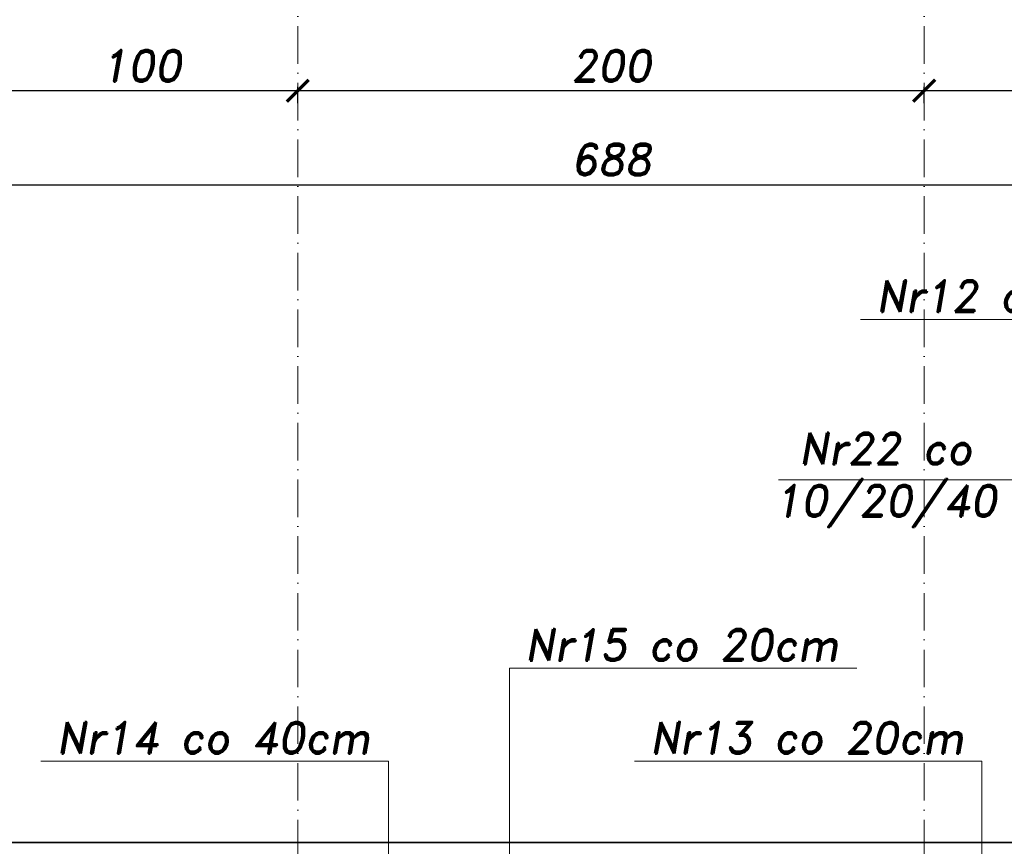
# Model space of a CAD drawing. Header units: millimetres. Extents: x 295948 to 312016, y 6878 to 18016.
# Tile 247 of 252: x 310040 to 310354, y 15290 to 15554. Entities that reach past the tile are written whole.
import ezdxf

# ---------------------------------------------------------------- set-up
doc = ezdxf.new("R2010")
doc.units = ezdxf.units.MM
doc.linetypes.add('ACAD_ISO10W100', pattern=[18, 12, -3, 0, -3])
for name, color, linetype, lineweight in [('konstrukcja', 3, 'Continuous', 35), ('konstrukcja wymiary', 1, 'Continuous', 13), ('opisy', 2, 'Continuous', 18), ('osie', 5, 'ACAD_ISO10W100', 13)]:
    doc.layers.add(name, color=color, linetype=linetype, lineweight=lineweight)
doc.styles.add('KONSTRUKCJA', font='romand.shx', dxfattribs={"oblique": 10})
doc.styles.get("Standard").update_dxf_attribs({"font": 'romand.shx', "oblique": 10})
doc.dimstyles.new('150', dxfattribs={"dimtxt": 10, "dimasz": 7, "dimexe": 1.25, "dimexo": 0.625, "dimgap": 3, "dimtad": 1, "dimdec": 0, "dimrnd": 0.5, "dimtxsty": 'KONSTRUKCJA', "dimblk": 'ARCHTICK', "dimcen": 2.5, "dimadec": 0, "dimazin": 0, "dimtfac": 1, "dimtdec": 0, "dimtix": 1, "dimtmove": 0, "dimatfit": 3, "dimfxl": 4, "dimfxlon": 1, "dimarcsym": 0})

# ---------------------------------------------------------------- blocks, each defined once
blk = doc.blocks.new('_ArchTick')
at = {"color": 0, "linetype": 'ByBlock', "lineweight": 13, "const_width": 0.15}
blk.add_lwpolyline([(-0.5, -0.5), (0.5, 0.5)], dxfattribs=at)
blk = doc.blocks.new('*D916')
at = {"layer": 'Defpoints', "color": 0, "transparency": 16777216}
for p in [(310572.63, 15501.22), (309884.63, 14520.22), (310572.63, 14393.22)]:
    blk.add_point(p, dxfattribs=at)
at = {"layer": 'konstrukcja wymiary', "color": 0, "lineweight": -2, "transparency": 16777216}
for p, q in [((309884.63, 15497.22), (309884.63, 15502.47)), ((309884.63, 15501.22), (310572.63, 15501.22)), ((310572.63, 15497.22), (310572.63, 15502.47))]:
    blk.add_line(p, q, dxfattribs=at)
at = {"layer": 'konstrukcja wymiary', "color": 0, "lineweight": -2, "transparency": 16777216, "xscale": 7, "yscale": 7, "zscale": 7, "rotation": 180}
blk.add_blockref('_ArchTick', (309884.63, 15501.22), dxfattribs=at)
at = {"layer": 'konstrukcja wymiary', "color": 0, "lineweight": -2, "transparency": 16777216, "xscale": 7, "yscale": 7, "zscale": 7}
blk.add_blockref('_ArchTick', (310572.63, 15501.22), dxfattribs=at)
at = {"layer": 'konstrukcja wymiary', "color": 0, "transparency": 16777216, "insert": (310228.63, 15509.22), "char_height": 10, "attachment_point": 5, "style": 'KONSTRUKCJA'}
blk.add_mtext('688', dxfattribs=at)
blk = doc.blocks.new('*D919')
at = {"layer": 'Defpoints', "color": 0, "transparency": 16777216}
for p in [(310328.63, 15531.22), (310328.63, 15291.22), (310748.63, 15291.22)]:
    blk.add_point(p, dxfattribs=at)
at = {"layer": 'konstrukcja wymiary', "color": 0, "lineweight": -2, "transparency": 16777216}
for p, q in [((310328.63, 15527.22), (310328.63, 15532.47)), ((310748.63, 15531.22), (310328.63, 15531.22)), ((310748.63, 15527.22), (310748.63, 15532.47))]:
    blk.add_line(p, q, dxfattribs=at)
at = {"layer": 'konstrukcja wymiary', "color": 0, "lineweight": -2, "transparency": 16777216, "xscale": 7, "yscale": 7, "zscale": 7, "rotation": 180}
blk.add_blockref('_ArchTick', (310328.63, 15531.22), dxfattribs=at)
at = {"layer": 'konstrukcja wymiary', "color": 0, "lineweight": -2, "transparency": 16777216, "xscale": 7, "yscale": 7, "zscale": 7}
blk.add_blockref('_ArchTick', (310748.63, 15531.22), dxfattribs=at)
at = {"layer": 'konstrukcja wymiary', "color": 0, "transparency": 16777216, "insert": (310538.63, 15539.22), "char_height": 10, "attachment_point": 5, "style": 'KONSTRUKCJA'}
blk.add_mtext('420', dxfattribs=at)
blk = doc.blocks.new('*D920')
at = {"layer": 'Defpoints', "color": 0, "transparency": 16777216}
for p in [(310128.63, 15531.22), (310128.63, 15291.22), (310328.63, 15291.22)]:
    blk.add_point(p, dxfattribs=at)
at = {"layer": 'konstrukcja wymiary', "color": 0, "lineweight": -2, "transparency": 16777216}
for p, q in [((310128.63, 15527.22), (310128.63, 15532.47)), ((310328.63, 15531.22), (310128.63, 15531.22)), ((310328.63, 15527.22), (310328.63, 15532.47))]:
    blk.add_line(p, q, dxfattribs=at)
at = {"layer": 'konstrukcja wymiary', "color": 0, "lineweight": -2, "transparency": 16777216, "xscale": 7, "yscale": 7, "zscale": 7, "rotation": 180}
blk.add_blockref('_ArchTick', (310128.63, 15531.22), dxfattribs=at)
at = {"layer": 'konstrukcja wymiary', "color": 0, "lineweight": -2, "transparency": 16777216, "xscale": 7, "yscale": 7, "zscale": 7}
blk.add_blockref('_ArchTick', (310328.63, 15531.22), dxfattribs=at)
at = {"layer": 'konstrukcja wymiary', "color": 0, "transparency": 16777216, "insert": (310228.63, 15539.22), "char_height": 10, "attachment_point": 5, "style": 'KONSTRUKCJA'}
blk.add_mtext('200', dxfattribs=at)
blk = doc.blocks.new('*D924')
at = {"layer": 'Defpoints', "color": 0, "transparency": 16777216}
for p in [(310028.63, 15531.22), (310028.63, 15291.22), (310128.63, 15291.22)]:
    blk.add_point(p, dxfattribs=at)
at = {"layer": 'konstrukcja wymiary', "color": 0, "lineweight": -2, "transparency": 16777216}
for p, q in [((310028.63, 15527.22), (310028.63, 15532.47)), ((310128.63, 15531.22), (310028.63, 15531.22)), ((310128.63, 15527.22), (310128.63, 15532.47))]:
    blk.add_line(p, q, dxfattribs=at)
at = {"layer": 'konstrukcja wymiary', "color": 0, "lineweight": -2, "transparency": 16777216, "xscale": 7, "yscale": 7, "zscale": 7, "rotation": 180}
blk.add_blockref('_ArchTick', (310028.63, 15531.22), dxfattribs=at)
at = {"layer": 'konstrukcja wymiary', "color": 0, "lineweight": -2, "transparency": 16777216, "xscale": 7, "yscale": 7, "zscale": 7}
blk.add_blockref('_ArchTick', (310128.63, 15531.22), dxfattribs=at)
at = {"layer": 'konstrukcja wymiary', "color": 0, "transparency": 16777216, "insert": (310078.63, 15539.22), "char_height": 10, "attachment_point": 5, "style": 'KONSTRUKCJA'}
blk.add_mtext('100', dxfattribs=at)
blk = doc.blocks.new('*D928')
at = {"layer": 'Defpoints', "color": 0, "transparency": 16777216}
for p in [(310760.63, 15561.22), (308976.63, 15291.22), (310760.63, 15291.22)]:
    blk.add_point(p, dxfattribs=at)
at = {"layer": 'konstrukcja wymiary', "color": 0, "lineweight": -2, "transparency": 16777216}
for p, q in [((308976.63, 15557.22), (308976.63, 15562.47)), ((310760.63, 15557.22), (310760.63, 15562.47)), ((308976.63, 15561.22), (310760.63, 15561.22))]:
    blk.add_line(p, q, dxfattribs=at)
at = {"layer": 'konstrukcja wymiary', "color": 0, "lineweight": -2, "transparency": 16777216, "xscale": 7, "yscale": 7, "zscale": 7, "rotation": 180}
blk.add_blockref('_ArchTick', (308976.63, 15561.22), dxfattribs=at)
at = {"layer": 'konstrukcja wymiary', "color": 0, "lineweight": -2, "transparency": 16777216, "xscale": 7, "yscale": 7, "zscale": 7}
blk.add_blockref('_ArchTick', (310760.63, 15561.22), dxfattribs=at)
at = {"layer": 'konstrukcja wymiary', "color": 0, "transparency": 16777216, "insert": (309868.63, 15569.22), "char_height": 10, "attachment_point": 5, "style": 'KONSTRUKCJA'}
blk.add_mtext('1784', dxfattribs=at)

msp = doc.modelspace()

# ---------------------------------------------------------------- linework, layer by layer
at = {"layer": 'konstrukcja'}
msp.add_line((310373.344, 15291.224), (310035.631, 15291.224), dxfattribs=at)
at = {"layer": 'konstrukcja wymiary'}
for p, q in [((310419.247, 15458.224), (310308.351, 15458.224)), ((310407.536, 15406.973), (310282.107, 15406.973)), ((310196.237, 15107.224), (310196.237, 15346.841)), ((310307.133, 15346.841), (310196.237, 15346.841)), ((310157.578, 15317.211), (310046.682, 15317.211)), ((310157.578, 15051.724), (310157.578, 15317.211)), ((310347.076, 15317.211), (310236.18, 15317.211)), ((310347.076, 15317.211), (310347.076, 15249.724))]:
    msp.add_line(p, q, dxfattribs=at)
at = {"layer": 'osie'}
for p, q in [((310128.631, 15606.148), (310128.631, 13976.332)), ((310328.631, 15606.148), (310328.631, 13976.332))]:
    msp.add_line(p, q, dxfattribs=at)

# ---------------------------------------------------------------- texts
at = {"layer": 'opisy', "char_height": 10, "width": 231.49388, "attachment_point": 5}
for s, insert in [('Nr12 co 20cm', (310363.397, 15465.669)), ('Nr22 co\\P10/20/40', (310316.24, 15406.973)), ('Nr15 co 20cm', (310251.282, 15354.287)), ('Nr14 co 40cm', (310101.728, 15324.657)), ('Nr13 co 20cm', (310291.225, 15324.657))]:
    msp.add_mtext(s, dxfattribs=dict(at, insert=insert))

# ---------------------------------------------------------------- dimensions: what is measured, and where the dimension line sits
at = {"layer": 'konstrukcja wymiary'}
for base, p1, p2, picture, middle in [((310760.631, 15561.224), (308976.631, 15291.224), (310760.631, 15291.224), '*D928', (309868.631, 15569.224)), ((310328.631, 15531.224), (310748.631, 15291.224), (310328.631, 15291.224), '*D919', (310538.631, 15539.224))]:
    dim = msp.add_linear_dim(base=base, p1=p1, p2=p2, dimstyle='150', dxfattribs=at)
    dim.commit()
    dim.dimension.update_dxf_attribs({"geometry": picture, "text_midpoint": middle})
for base, p1, p2, picture, middle in [((310028.631, 15531.224), (310128.631, 15291.224), (310028.631, 15291.224), '*D924', (310078.631, 15539.224)), ((310128.631, 15531.224), (310328.631, 15291.224), (310128.631, 15291.224), '*D920', (310228.631, 15539.224)), ((310572.631, 15501.224), (309884.631, 14520.224), (310572.631, 14393.224), '*D916', (310228.631, 15509.224))]:
    dim = msp.add_linear_dim(base=base, p1=p1, p2=p2, dimstyle='150', override={"dimtmove": 1}, dxfattribs=at)
    dim.commit()
    dim.dimension.update_dxf_attribs({"geometry": picture, "text_midpoint": middle})

doc.saveas('drawing.dxf')
